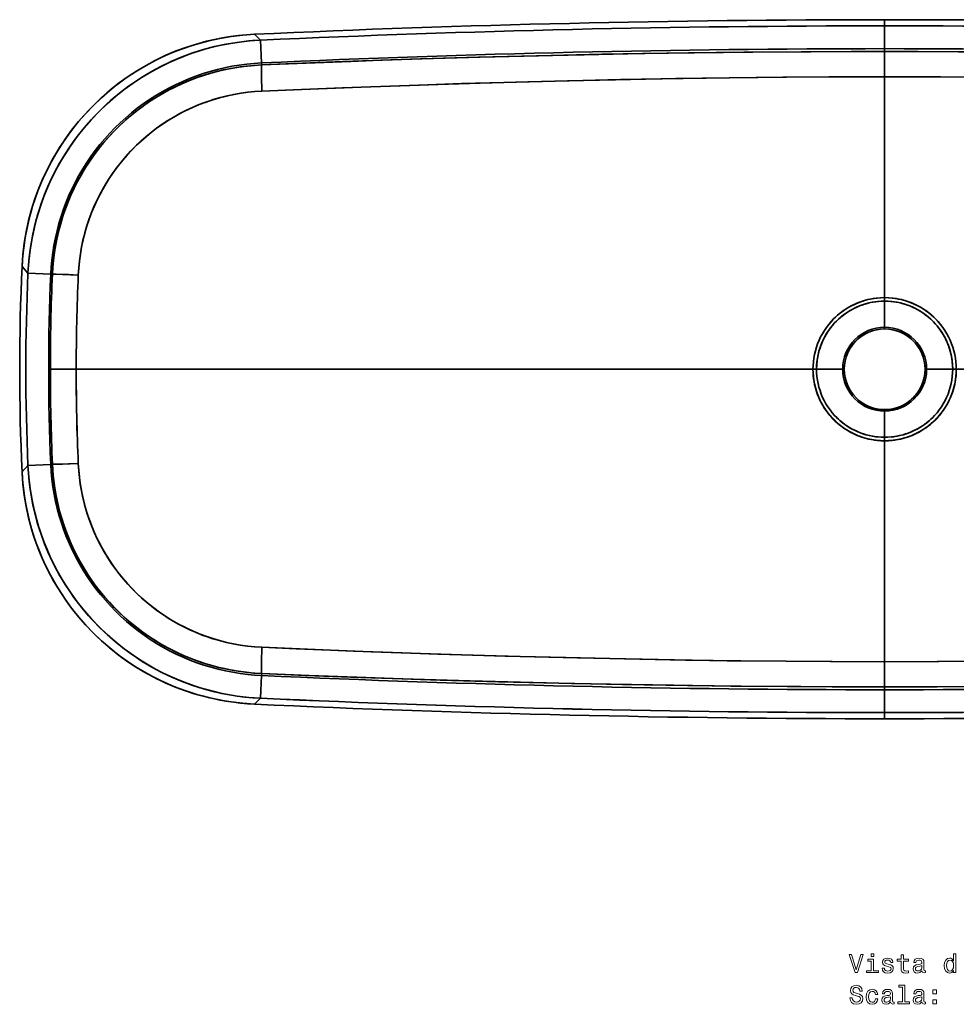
# Model space of a CAD drawing. Extents: x 116 to 2051, y 69 to 1432.
# Tile 1 of 4: x 116 to 634, y 69 to 614. Entities that reach past the tile are written whole.
import ezdxf

# ---------------------------------------------------------------- set-up
doc = ezdxf.new("R2010")
doc.units = 0

msp = doc.modelspace()

# ---------------------------------------------------------------- linework, layer by layer
at = {"color": 7, "lineweight": 35, "ltscale": 0.085104}
for p, q in [((594.5, 613.83), (594.5, 610.42)), ((594.5, 613.83), (594.5, 610.42)), ((594.5, 230.42), (594.5, 227.02)), ((594.5, 230.42), (594.5, 227.02))]:
    msp.add_line(p, q, dxfattribs=at)
at = {"color": 7, "lineweight": 35, "ltscale": 0.31555}
msp.add_line((594.5, 610.42), (594.5, 597.8), dxfattribs=at)
msp.add_line((594.5, 610.42), (594.5, 597.8), dxfattribs=at)
at = {"color": 7, "lineweight": 35, "ltscale": 0.116152}
for p, q in [((249.31, 602.5), (246, 605.76)), ((249.31, 602.5), (246, 605.76)), ((246, 235.09), (249.31, 238.35)), ((246, 235.09), (249.31, 238.35))]:
    msp.add_line(p, q, dxfattribs=at)
at = {"color": 7, "lineweight": 35, "ltscale": 0.315551}
for p, q in [((249.89, 589.89), (249.31, 602.5)), ((249.31, 602.5), (249.89, 589.89)), ((120.68, 473.65), (133.29, 473.1)), ((133.29, 473.1), (120.68, 473.65)), ((133.29, 367.75), (120.68, 367.19)), ((120.68, 367.19), (133.29, 367.75)), ((249.89, 250.95), (249.31, 238.35)), ((249.31, 238.35), (249.89, 250.95)), ((594.5, 243.05), (594.5, 230.42)), ((594.5, 243.05), (594.5, 230.42))]:
    msp.add_line(p, q, dxfattribs=at)
at = {"color": 7, "lineweight": 35, "ltscale": 0.040053}
msp.add_line((594.5, 596.2), (594.5, 597.8), dxfattribs=at)
msp.add_line((594.5, 596.2), (594.5, 597.8), dxfattribs=at)
at = {"color": 7, "lineweight": 35, "ltscale": 0.347823}
for p, q in [((594.5, 596.2), (594.5, 582.29)), ((594.5, 596.2), (594.5, 582.29)), ((594.5, 244.65), (594.5, 258.56)), ((594.5, 244.65), (594.5, 258.56))]:
    msp.add_line(p, q, dxfattribs=at)
at = {"color": 7, "lineweight": 35, "ltscale": 0.027073}
for p, q in [((249.94, 588.81), (249.89, 589.89)), ((249.89, 589.89), (249.94, 588.81)), ((249.94, 252.04), (249.89, 250.95)), ((249.89, 250.95), (249.94, 252.04))]:
    msp.add_line(p, q, dxfattribs=at)
at = {"color": 7, "lineweight": 35}
for p, q in [((594.5, 460.02), (594.5, 582.29)), ((594.5, 460.02), (594.5, 582.29)), ((147.35, 420.42), (554.86, 420.42)), ((147.35, 420.42), (554.86, 420.42)), ((1041.65, 420.42), (634.14, 420.42)), ((594.5, 380.83), (594.5, 258.56)), ((594.5, 380.83), (594.5, 258.56))]:
    msp.add_line(p, q, dxfattribs=at)
at = {"color": 7, "lineweight": 35, "ltscale": 0.121982}
msp.add_line((117.44, 477.3), (120.68, 473.65), dxfattribs=at)
msp.add_line((117.44, 477.3), (120.68, 473.65), dxfattribs=at)
at = {"color": 7, "lineweight": 35, "ltscale": 0.022698}
for p, q in [((134.19, 473.06), (133.29, 473.1)), ((133.29, 473.1), (134.19, 473.06)), ((134.19, 367.79), (133.29, 367.75)), ((133.29, 367.75), (134.19, 367.79))]:
    msp.add_line(p, q, dxfattribs=at)
at = {"color": 7, "lineweight": 35, "ltscale": 0.047801}
for p, q in [((594.5, 460.02), (594.5, 458.11)), ((594.5, 460.02), (594.5, 458.11)), ((594.5, 382.74), (594.5, 380.83)), ((594.5, 382.74), (594.5, 380.83))]:
    msp.add_line(p, q, dxfattribs=at)
at = {"color": 7, "lineweight": 35, "ltscale": 0.025341}
for p, q in [((594.5, 458.11), (594.5, 457.09)), ((594.5, 458.11), (594.5, 457.09)), ((594.5, 383.75), (594.5, 382.74)), ((594.5, 383.75), (594.5, 382.74))]:
    msp.add_line(p, q, dxfattribs=at)
at = {"color": 7, "lineweight": 35, "ltscale": 0.361967}
msp.add_line((594.5, 458.11), (594.5, 443.63), dxfattribs=at)
msp.add_line((594.5, 458.11), (594.5, 443.63), dxfattribs=at)
at = {"color": 7, "lineweight": 35, "ltscale": 0.004651}
msp.add_line((594.31, 442.75), (594.5, 442.75), dxfattribs=at)
at = {"color": 7, "lineweight": 35, "ltscale": 0.021967}
for p, q in [((594.5, 443.63), (594.5, 442.75)), ((594.5, 443.63), (594.5, 442.75)), ((572.17, 420.42), (571.3, 420.42)), ((572.17, 420.42), (571.3, 420.42)), ((616.83, 420.42), (617.7, 420.42)), ((616.83, 420.42), (617.7, 420.42)), ((594.5, 397.22), (594.5, 398.1)), ((594.5, 397.22), (594.5, 398.1))]:
    msp.add_line(p, q, dxfattribs=at)
at = {"color": 7, "lineweight": 35, "ltscale": 0.004715}
msp.add_line((594.69, 442.75), (594.5, 442.75), dxfattribs=at)
at = {"color": 7, "lineweight": 35, "ltscale": 0.357624}
for p, q in [((133.04, 420.42), (147.35, 420.42)), ((147.35, 420.42), (133.04, 420.42))]:
    msp.add_line(p, q, dxfattribs=at)
at = {"color": 7, "lineweight": 35, "ltscale": 0.255442}
msp.add_line((161.9, 420.42), (151.68, 420.42), dxfattribs=at)
msp.add_line((161.9, 420.42), (151.68, 420.42), dxfattribs=at)
at = {"color": 7, "lineweight": 35, "ltscale": 0.04976}
for p, q in [((554.86, 420.42), (556.85, 420.42)), ((556.85, 420.42), (554.86, 420.42)), ((634.14, 420.42), (632.15, 420.42)), ((632.15, 420.42), (634.14, 420.42))]:
    msp.add_line(p, q, dxfattribs=at)
at = {"color": 7, "lineweight": 35, "ltscale": 0.36116}
for p, q in [((571.3, 420.42), (556.85, 420.42)), ((571.3, 420.42), (556.85, 420.42)), ((617.7, 420.42), (632.15, 420.42)), ((617.7, 420.42), (632.15, 420.42))]:
    msp.add_line(p, q, dxfattribs=at)
at = {"color": 7, "lineweight": 35, "ltscale": 0.361958}
msp.add_line((594.5, 382.74), (594.5, 397.22), dxfattribs=at)
msp.add_line((594.5, 382.74), (594.5, 397.22), dxfattribs=at)
at = {"color": 7, "lineweight": 35, "ltscale": 0.121983}
msp.add_line((120.68, 367.19), (117.44, 363.55), dxfattribs=at)
msp.add_line((120.68, 367.19), (117.44, 363.55), dxfattribs=at)
at = {"color": 7, "lineweight": 35, "ltscale": 0.040052}
msp.add_line((594.5, 243.05), (594.5, 244.65), dxfattribs=at)
msp.add_line((594.5, 243.05), (594.5, 244.65), dxfattribs=at)
at = {"color": 7, "lineweight": 35}
for points in [[(246, 605.76), (241.53, 605.48), (237.08, 605.05), (232.65, 604.47), (228.23, 603.75), (223.85, 602.88), (219.49, 601.87), (215.17, 600.71), (210.89, 599.41), (206.66, 597.97), (202.48, 596.39), (198.35, 594.68), (194.28, 592.82), (190.27, 590.84), (186.33, 588.72), (182.47, 586.47), (178.68, 584.1), (174.97, 581.6), (171.35, 578.98), (167.82, 576.24), (164.37, 573.38), (161.03, 570.42), (157.78, 567.34), (154.64, 564.16), (151.61, 560.88), (148.69, 557.49), (145.88, 554.02), (143.18, 550.45), (140.61, 546.79), (138.16, 543.05), (135.83, 539.23), (133.63, 535.34), (131.57, 531.37), (129.63, 527.34), (127.83, 523.25), (126.17, 519.1), (124.64, 514.9), (123.26, 510.64), (122.01, 506.35), (120.91, 502.02), (119.95, 497.65), (119.14, 493.25), (118.48, 488.83), (118.02, 485), (117.67, 481.15), (117.44, 477.3)], [(120.68, 473.65), (120.94, 477.98), (121.34, 482.3), (121.88, 486.61), (122.55, 490.89), (123.37, 495.15), (124.32, 499.39), (125.41, 503.59), (126.63, 507.75), (127.98, 511.87), (129.46, 515.94), (131.08, 519.97), (132.82, 523.94), (134.69, 527.85), (136.69, 531.7), (138.8, 535.48), (141.04, 539.2), (143.4, 542.84), (145.87, 546.4), (148.45, 549.88), (151.15, 553.28), (153.95, 556.59), (156.86, 559.8), (159.87, 562.92), (162.98, 565.95), (166.18, 568.87), (169.48, 571.68), (172.87, 574.39), (176.34, 576.99), (179.89, 579.48), (183.52, 581.85), (187.22, 584.1), (191, 586.24), (194.84, 588.25), (198.74, 590.13), (202.71, 591.89), (206.73, 593.53), (210.79, 595.03), (214.91, 596.4), (219.07, 597.64), (223.26, 598.74), (227.49, 599.71), (231.75, 600.54), (236.11, 601.24), (240.5, 601.81), (244.9, 602.23), (249.31, 602.5)], [(249.94, 588.81), (272.33, 589.75), (294.78, 590.62), (316.62, 591.4), (338.53, 592.13), (370.71, 593.08), (402.96, 593.91), (438.14, 594.66), (449.87, 594.88), (485.98, 595.44), (516.58, 595.8), (548.27, 596.06), (575.91, 596.18), (594.5, 596.2)], [(249.94, 588.81), (274.55, 589.84), (299.24, 590.78), (315.78, 591.37), (337.77, 592.1), (369.65, 593.05), (401.99, 593.88), (428.37, 594.47), (460.59, 595.06), (489.31, 595.49), (521.61, 595.85), (553.68, 596.09), (586.3, 596.19), (594.5, 596.2)], [(939.06, 588.81), (916.67, 589.75), (894.22, 590.62), (872.38, 591.4), (850.47, 592.13), (818.29, 593.08), (786.04, 593.91), (750.86, 594.66), (739.13, 594.88), (703.02, 595.44), (672.42, 595.8), (640.73, 596.06), (613.09, 596.18), (594.5, 596.2)], [(939.06, 588.81), (914.45, 589.84), (889.76, 590.78), (873.22, 591.37), (851.23, 592.1), (819.35, 593.05), (787.01, 593.88), (760.63, 594.47), (728.41, 595.06), (699.69, 595.49), (667.39, 595.85), (635.32, 596.09), (602.7, 596.19), (594.5, 596.2)], [(249.89, 589.89), (245.77, 589.63), (241.66, 589.24), (237.56, 588.7), (233.49, 588.03), (229.44, 587.21), (225.42, 586.27), (221.43, 585.18), (217.49, 583.97), (213.58, 582.62), (209.73, 581.14), (205.93, 579.53), (202.18, 577.8), (198.5, 575.93), (194.88, 573.95), (191.33, 571.84), (187.85, 569.62), (184.45, 567.28), (181.13, 564.83), (177.89, 562.26), (174.75, 559.59), (171.69, 556.81), (168.73, 553.93), (165.87, 550.96), (163.11, 547.88), (160.46, 544.72), (157.91, 541.47), (155.48, 538.14), (153.16, 534.72), (150.96, 531.23), (148.87, 527.67), (146.91, 524.04), (145.07, 520.34), (143.36, 516.58), (141.77, 512.77), (140.32, 508.91), (138.99, 505), (137.8, 501.04), (136.74, 497.05), (135.82, 493.02), (135.03, 488.97), (134.38, 484.89), (133.87, 480.79), (133.52, 476.95), (133.29, 473.1)], [(249.89, 589.89), (245.77, 589.63), (241.66, 589.24), (237.56, 588.7), (233.49, 588.03), (229.44, 587.21), (225.42, 586.27), (221.43, 585.18), (217.49, 583.97), (213.58, 582.62), (209.73, 581.14), (205.93, 579.53), (202.18, 577.8), (198.5, 575.93), (194.88, 573.95), (191.33, 571.84), (187.85, 569.62), (184.45, 567.28), (181.13, 564.83), (177.89, 562.26), (174.75, 559.59), (171.69, 556.81), (168.73, 553.93), (165.87, 550.96), (163.11, 547.89), (160.46, 544.72), (157.91, 541.47), (155.48, 538.14), (153.16, 534.72), (150.96, 531.23), (148.87, 527.67), (146.91, 524.04), (145.07, 520.34), (143.36, 516.58), (141.77, 512.77), (140.32, 508.91), (138.99, 505), (137.8, 501.04), (136.74, 497.05), (135.82, 493.03), (135.03, 488.97), (134.38, 484.89), (133.87, 480.79), (133.52, 476.95), (133.29, 473.1)], [(134.19, 473.06), (134.44, 477.15), (134.83, 481.23), (135.35, 485.3), (136.02, 489.35), (136.82, 493.38), (137.76, 497.39), (138.83, 501.36), (140.04, 505.29), (141.38, 509.18), (142.85, 513.03), (144.45, 516.82), (146.18, 520.55), (148.04, 524.23), (150.02, 527.84), (152.19, 531.5), (154.49, 535.08), (156.91, 538.57), (159.46, 541.97), (162.11, 545.28), (164.88, 548.5), (167.76, 551.61), (170.74, 554.61), (173.82, 557.51), (177, 560.29), (180.26, 562.95), (183.61, 565.5), (187.04, 567.92), (190.55, 570.22), (194.26, 572.47), (198.04, 574.58), (201.88, 576.55), (205.78, 578.38), (209.73, 580.06), (213.73, 581.6), (217.76, 582.99), (221.83, 584.24), (225.92, 585.33), (230.04, 586.28), (234.01, 587.06), (237.99, 587.7), (241.98, 588.2), (245.96, 588.57), (249.94, 588.81)], [(249.94, 588.81), (245.72, 588.55), (241.49, 588.15), (237.26, 587.59), (233.03, 586.88), (228.82, 586.02), (224.63, 585), (220.46, 583.83), (216.32, 582.51), (212.22, 581.04), (208.17, 579.42), (204.19, 577.65), (200.26, 575.75), (196.4, 573.69), (192.61, 571.49), (188.89, 569.15), (187.06, 567.93), (185.25, 566.67), (182.57, 564.73), (179.95, 562.7), (177.38, 560.61), (174.86, 558.44), (171.64, 555.48), (168.52, 552.39), (165.51, 549.2), (162.62, 545.89), (159.85, 542.48), (157.2, 538.96), (155.92, 537.17), (154.68, 535.35), (153.46, 533.51), (152.29, 531.65), (151.14, 529.77), (150.03, 527.86), (148.03, 524.22), (146.16, 520.52), (144.42, 516.75), (142.81, 512.92), (141.32, 509.04), (139.98, 505.11), (138.77, 501.14), (137.69, 497.13), (136.76, 493.09), (135.96, 489.02), (135.3, 484.93), (134.79, 480.82), (134.41, 476.7), (134.19, 473.06)], [(594.5, 582.29), (567.78, 582.23), (540.28, 582.06), (508.72, 581.72), (482.99, 581.34), (448.48, 580.7), (427.64, 580.24), (397.16, 579.49), (370.81, 578.75), (347.51, 578.03), (326.08, 577.31), (294.44, 576.14), (272.22, 575.25), (250.06, 574.3)], [(594.5, 582.29), (563.68, 582.22), (538.22, 582.05), (508.52, 581.72), (479.06, 581.27), (445.73, 580.64), (419.02, 580.04), (383.84, 579.13), (360.5, 578.44), (337.22, 577.69), (304.93, 576.54), (271.98, 575.24), (250.06, 574.3)], [(594.5, 582.29), (625.32, 582.22), (650.78, 582.05), (680.48, 581.72), (709.94, 581.27), (743.27, 580.64), (769.98, 580.04), (805.16, 579.13), (828.5, 578.44), (851.78, 577.69), (884.07, 576.54), (917.02, 575.24), (938.94, 574.3)], [(594.5, 582.29), (621.22, 582.23), (648.72, 582.06), (680.28, 581.72), (706.01, 581.34), (740.52, 580.7), (761.36, 580.24), (791.84, 579.49), (818.19, 578.75), (841.49, 578.03), (862.92, 577.31), (894.56, 576.14), (916.78, 575.25), (938.94, 574.3)], [(148.49, 472.52), (148.73, 476.39), (149.11, 480.25), (149.64, 484.11), (150.3, 487.94), (151.1, 491.75), (152.04, 495.53), (153.12, 499.27), (154.34, 502.98), (155.69, 506.64), (157.18, 510.24), (158.79, 513.79), (160.53, 517.28), (162.4, 520.7), (164.32, 523.93), (166.35, 527.09), (168.49, 530.17), (170.73, 533.17), (173.08, 536.09), (175.52, 538.92), (178.06, 541.66), (180.69, 544.31), (183.41, 546.86), (186.15, 549.26), (188.96, 551.56), (191.85, 553.76), (194.81, 555.86), (197.83, 557.85), (200.91, 559.73), (204.04, 561.5), (206.82, 562.96), (209.64, 564.33), (212.49, 565.62), (215.37, 566.82), (217.3, 567.57), (219.24, 568.28), (221.2, 568.95), (223.16, 569.59), (227.11, 570.74), (230.91, 571.69), (234.73, 572.5), (238.56, 573.16), (242.4, 573.68), (246.23, 574.06), (250.06, 574.3)], [(250.06, 574.3), (246.14, 574.05), (242.23, 573.66), (238.32, 573.12), (234.42, 572.43), (230.54, 571.6), (226.69, 570.62), (222.86, 569.5), (219.08, 568.22), (215.33, 566.81), (211.64, 565.25), (208, 563.55), (204.64, 561.83), (201.34, 559.98), (198.11, 558.02), (194.94, 555.94), (191.84, 553.75), (188.82, 551.45), (185.88, 549.04), (183.03, 546.52), (180.18, 543.81), (177.43, 541), (174.79, 538.09), (172.25, 535.08), (169.82, 531.98), (167.51, 528.79), (165.26, 525.42), (163.14, 521.98), (161.16, 518.45), (159.3, 514.85), (157.59, 511.18), (156.01, 507.45), (154.58, 503.66), (153.3, 499.82), (152.16, 495.94), (151.16, 492.02), (150.34, 488.16), (149.66, 484.27), (149.13, 480.37), (148.74, 476.45), (148.49, 472.52)], [(148.49, 472.52), (139.81, 472.88), (136.31, 473), (134.57, 473.05), (134.19, 473.06)], [(134.19, 473.06), (134.46, 473.06), (135.67, 473.03), (143.01, 472.75), (148.49, 472.52)], [(554.86, 420.42), (554.91, 422.48), (555.07, 424.53), (555.34, 426.57), (555.71, 428.59), (556.19, 430.6), (556.77, 432.57), (557.45, 434.51), (558.23, 436.41), (559.11, 438.28), (560.09, 440.09), (561.16, 441.85), (562.32, 443.55), (563.55, 445.18), (564.88, 446.75), (566.29, 448.25), (567.37, 449.3), (568.49, 450.31), (570.09, 451.63), (571.88, 452.95), (572.5, 453.37), (574.3, 454.5), (576.19, 455.55), (577.77, 456.32), (579.14, 456.93), (580.56, 457.49), (581.92, 457.98), (583.31, 458.41), (585.29, 458.94), (586.74, 459.25), (588.2, 459.52), (590.28, 459.79), (592.38, 459.96), (594.5, 460.02)], [(554.86, 420.42), (554.91, 422.48), (555.07, 424.53), (555.34, 426.57), (555.71, 428.6), (556.19, 430.6), (556.77, 432.57), (557.45, 434.5), (558.23, 436.41), (559.12, 438.28), (560.09, 440.09), (561.15, 441.84), (562.32, 443.56), (563.55, 445.17), (564.86, 446.73), (566.28, 448.24), (567.34, 449.28), (568.45, 450.28), (570.05, 451.6), (571.79, 452.89), (572.4, 453.3), (574.34, 454.52), (576.44, 455.67), (577.7, 456.29), (579.85, 457.22), (582.18, 458.06), (582.84, 458.27), (585.16, 458.91), (586.38, 459.18), (587.62, 459.42), (589.86, 459.75), (592.15, 459.95), (594.5, 460.02)], [(556.85, 420.42), (556.9, 422.43), (557.06, 424.43), (557.33, 426.42), (557.7, 428.39), (558.18, 430.34), (558.76, 432.26), (559.44, 434.14), (560.22, 436), (561.1, 437.81), (562.07, 439.57), (563.14, 441.27), (564.29, 442.91), (565.53, 444.48), (566.86, 446), (567.88, 447.07), (568.95, 448.1), (570.45, 449.41), (572.02, 450.65), (573.21, 451.5), (574.44, 452.3), (576.16, 453.33), (577.44, 454.01), (578.74, 454.64), (580.58, 455.43), (581.92, 455.94), (583.29, 456.39), (585.19, 456.93), (586.63, 457.27), (588.08, 457.55), (589.55, 457.78), (591.03, 457.94), (592.76, 458.07), (594.5, 458.11)], [(594.5, 458.11), (592.5, 458.05), (590.52, 457.89), (589.05, 457.71), (587.6, 457.47), (585.91, 457.11), (584.27, 456.69), (582.9, 456.27), (581.11, 455.64), (579.33, 454.91), (577.49, 454.04), (576.89, 453.72), (575.12, 452.73), (573.45, 451.66), (571.72, 450.42), (570.32, 449.3), (568.99, 448.13), (567.44, 446.62), (566.46, 445.57), (565.52, 444.47), (564.62, 443.34), (563.74, 442.14), (562.91, 440.93), (562.13, 439.67), (561.41, 438.39), (560.72, 437.07), (560.09, 435.72), (559.51, 434.34), (558.99, 432.94), (558.52, 431.53), (558.11, 430.09), (557.56, 427.71), (557.17, 425.29), (556.93, 422.86), (556.85, 420.42)], [(634.14, 420.42), (634.09, 422.48), (633.93, 424.53), (633.66, 426.57), (633.29, 428.6), (632.81, 430.6), (632.23, 432.57), (631.55, 434.5), (630.77, 436.41), (629.88, 438.28), (628.91, 440.09), (627.85, 441.84), (626.68, 443.56), (625.45, 445.17), (624.14, 446.73), (622.72, 448.24), (621.66, 449.28), (620.55, 450.28), (618.95, 451.6), (617.21, 452.89), (616.6, 453.3), (614.66, 454.52), (612.56, 455.67), (611.3, 456.29), (609.15, 457.22), (606.82, 458.06), (606.16, 458.27), (603.84, 458.91), (602.62, 459.18), (601.38, 459.42), (599.14, 459.75), (596.85, 459.95), (594.5, 460.02)], [(634.14, 420.42), (634.09, 422.48), (633.93, 424.53), (633.66, 426.57), (633.29, 428.59), (632.81, 430.6), (632.23, 432.57), (631.55, 434.51), (630.77, 436.41), (629.89, 438.28), (628.91, 440.09), (627.84, 441.85), (626.68, 443.55), (625.45, 445.18), (624.12, 446.75), (622.71, 448.25), (621.63, 449.3), (620.51, 450.31), (618.91, 451.63), (617.12, 452.95), (616.5, 453.37), (614.7, 454.5), (612.81, 455.55), (611.23, 456.32), (609.86, 456.93), (608.44, 457.49), (607.08, 457.98), (605.69, 458.41), (603.71, 458.94), (602.26, 459.25), (600.8, 459.52), (598.72, 459.79), (596.62, 459.96), (594.5, 460.02)], [(594.5, 458.11), (596.5, 458.05), (598.48, 457.89), (599.95, 457.71), (601.4, 457.47), (603.09, 457.11), (604.73, 456.69), (606.1, 456.27), (607.89, 455.64), (609.67, 454.91), (611.51, 454.04), (612.11, 453.72), (613.88, 452.73), (615.55, 451.66), (617.28, 450.42), (618.68, 449.3), (620.01, 448.13), (621.56, 446.62), (622.54, 445.57), (623.48, 444.47), (624.38, 443.34), (625.26, 442.14), (626.09, 440.93), (626.87, 439.67), (627.59, 438.39), (628.28, 437.07), (628.91, 435.72), (629.49, 434.34), (630.01, 432.94), (630.48, 431.53), (630.89, 430.09), (631.44, 427.71), (631.83, 425.29), (632.07, 422.86), (632.15, 420.42)], [(632.15, 420.42), (632.1, 422.43), (631.94, 424.43), (631.67, 426.42), (631.3, 428.39), (630.82, 430.34), (630.24, 432.26), (629.56, 434.14), (628.78, 436), (627.9, 437.81), (626.93, 439.57), (625.86, 441.27), (624.71, 442.91), (623.47, 444.48), (622.14, 446), (621.12, 447.07), (620.05, 448.1), (618.55, 449.41), (616.98, 450.65), (615.79, 451.5), (614.56, 452.3), (612.84, 453.33), (611.56, 454.01), (610.26, 454.64), (608.42, 455.43), (607.08, 455.94), (605.71, 456.39), (603.81, 456.93), (602.37, 457.27), (600.92, 457.55), (599.45, 457.78), (597.97, 457.94), (596.24, 458.07), (594.5, 458.11)], [(554.86, 420.42), (554.91, 418.37), (555.07, 416.33), (555.34, 414.29), (555.71, 412.26), (556.19, 410.25), (556.77, 408.28), (557.45, 406.33), (558.23, 404.44), (559.12, 402.57), (560.09, 400.76), (561.05, 399.17), (562.1, 397.61), (563.23, 396.08), (564.2, 394.89), (565.58, 393.33), (566.62, 392.27), (567.72, 391.23), (569.22, 389.92), (570.84, 388.65), (572.01, 387.81), (573.21, 387.01), (574.99, 385.95), (576.84, 384.97), (577.47, 384.66), (579.35, 383.83), (580.65, 383.32), (582, 382.85), (583.82, 382.29), (585.81, 381.79), (587.18, 381.51), (588.57, 381.27), (591.03, 380.98), (592.29, 380.89), (594.5, 380.83)], [(594.5, 380.83), (592.45, 380.88), (590.4, 381.04), (588.89, 381.23), (587.4, 381.47), (585.4, 381.89), (583.24, 382.46), (581.84, 382.9), (579.88, 383.62), (577.99, 384.42), (576.72, 385.03), (575.47, 385.68), (573.75, 386.68), (572.56, 387.44), (571.4, 388.24), (570, 389.28), (568.67, 390.38), (567.58, 391.35), (566.52, 392.37), (565.5, 393.42), (564.49, 394.54), (563.54, 395.68), (562.63, 396.87), (561.33, 398.74), (560.14, 400.66), (559.41, 401.99), (558.73, 403.34), (558.1, 404.74), (557.52, 406.16), (556.83, 408.09), (556.24, 410.04), (555.76, 412.03), (555.46, 413.54), (555.22, 415.06), (555.02, 416.84), (554.9, 418.63), (554.86, 420.42)], [(556.85, 420.42), (556.9, 418.42), (557.06, 416.42), (557.33, 414.43), (557.7, 412.46), (558.18, 410.51), (558.76, 408.58), (559.44, 406.69), (560.22, 404.85), (561.1, 403.04), (562.07, 401.28), (563.13, 399.59), (564.29, 397.94), (565.53, 396.37), (566.86, 394.85), (567.88, 393.78), (568.96, 392.75), (569.7, 392.08), (571.39, 390.68), (573.2, 389.36), (574.42, 388.56), (575.87, 387.68), (577.39, 386.86), (578.67, 386.24), (580.55, 385.43), (582.51, 384.71), (584.13, 384.2), (586.01, 383.71), (587.94, 383.32), (589.39, 383.09), (590.86, 382.92), (592.86, 382.78), (594.5, 382.74)], [(556.85, 420.42), (556.9, 418.42), (557.06, 416.42), (557.33, 414.43), (557.7, 412.46), (558.18, 410.51), (558.76, 408.59), (559.44, 406.7), (560.22, 404.84), (561.1, 403.04), (562.07, 401.28), (563.13, 399.59), (564.29, 397.94), (565.53, 396.37), (566.86, 394.85), (568.23, 393.43), (569.7, 392.08), (571.24, 390.8), (572.41, 389.91), (573.63, 389.07), (575.08, 388.15), (576.59, 387.28), (577.89, 386.61), (579.69, 385.78), (581.51, 385.06), (582.87, 384.59), (584.25, 384.17), (586.19, 383.67), (587.61, 383.38), (589.05, 383.14), (590.85, 382.92), (592.67, 382.79), (594.5, 382.74)], [(634.14, 420.42), (634.09, 418.37), (633.93, 416.33), (633.66, 414.29), (633.29, 412.26), (632.81, 410.25), (632.23, 408.28), (631.55, 406.33), (630.77, 404.44), (629.88, 402.57), (628.91, 400.76), (627.95, 399.17), (626.9, 397.61), (625.77, 396.08), (624.8, 394.89), (623.42, 393.33), (622.38, 392.27), (621.28, 391.23), (619.78, 389.92), (618.16, 388.65), (616.99, 387.81), (615.79, 387.01), (614.01, 385.95), (612.16, 384.97), (611.53, 384.66), (609.65, 383.83), (608.35, 383.32), (607, 382.85), (605.18, 382.29), (603.19, 381.79), (601.82, 381.51), (600.43, 381.27), (597.97, 380.98), (596.71, 380.89), (594.5, 380.83)], [(632.15, 420.42), (632.1, 418.42), (631.94, 416.42), (631.67, 414.43), (631.3, 412.46), (630.82, 410.51), (630.24, 408.58), (629.56, 406.69), (628.78, 404.85), (627.9, 403.04), (626.93, 401.28), (625.87, 399.59), (624.71, 397.94), (623.47, 396.37), (622.14, 394.85), (621.12, 393.78), (620.04, 392.75), (619.3, 392.08), (617.61, 390.68), (615.8, 389.36), (614.58, 388.56), (613.13, 387.68), (611.61, 386.86), (610.33, 386.24), (608.45, 385.43), (606.49, 384.71), (604.87, 384.2), (602.99, 383.71), (601.06, 383.32), (599.61, 383.09), (598.14, 382.92), (596.14, 382.78), (594.5, 382.74)], [(594.5, 380.83), (596.55, 380.88), (598.6, 381.04), (600.11, 381.23), (601.6, 381.47), (603.6, 381.89), (605.76, 382.46), (607.16, 382.9), (609.12, 383.62), (611.01, 384.42), (612.28, 385.03), (613.53, 385.68), (615.25, 386.68), (616.44, 387.44), (617.6, 388.24), (619, 389.28), (620.33, 390.38), (621.42, 391.35), (622.48, 392.37), (623.5, 393.42), (624.51, 394.54), (625.46, 395.68), (626.37, 396.87), (627.67, 398.74), (628.86, 400.66), (629.59, 401.99), (630.27, 403.34), (630.9, 404.74), (631.48, 406.16), (632.17, 408.09), (632.76, 410.04), (633.24, 412.03), (633.54, 413.54), (633.78, 415.06), (633.98, 416.84), (634.1, 418.63), (634.14, 420.42)], [(632.15, 420.42), (632.1, 418.42), (631.94, 416.42), (631.67, 414.43), (631.3, 412.46), (630.82, 410.51), (630.24, 408.59), (629.56, 406.7), (628.78, 404.84), (627.9, 403.04), (626.93, 401.28), (625.87, 399.59), (624.71, 397.94), (623.47, 396.37), (622.14, 394.85), (620.77, 393.43), (619.3, 392.08), (617.76, 390.8), (616.59, 389.91), (615.37, 389.07), (613.92, 388.15), (612.41, 387.28), (611.11, 386.61), (609.31, 385.78), (607.49, 385.06), (606.13, 384.59), (604.75, 384.17), (602.81, 383.67), (601.39, 383.38), (599.95, 383.14), (598.15, 382.92), (596.33, 382.79), (594.5, 382.74)], [(249.31, 238.35), (244.98, 238.61), (240.66, 239.02), (236.36, 239.57), (232.08, 240.25), (227.82, 241.07), (223.59, 242.03), (219.39, 243.12), (215.23, 244.35), (211.11, 245.71), (207.04, 247.2), (203.02, 248.82), (199.05, 250.57), (195.14, 252.45), (191.29, 254.45), (187.51, 256.57), (183.8, 258.82), (180.17, 261.18), (176.61, 263.66), (173.13, 266.25), (169.74, 268.95), (166.43, 271.76), (163.22, 274.67), (160.11, 277.69), (157.09, 280.8), (154.17, 284.01), (151.36, 287.31), (148.66, 290.7), (146.06, 294.18), (143.58, 297.73), (141.22, 301.37), (138.97, 305.07), (136.85, 308.85), (134.84, 312.7), (132.96, 316.61), (131.21, 320.57), (129.58, 324.59), (128.09, 328.66), (126.72, 332.78), (125.49, 336.94), (124.4, 341.14), (123.44, 345.37), (122.61, 349.63), (121.91, 353.99), (121.36, 358.38), (120.95, 362.78), (120.68, 367.19)], [(133.29, 367.75), (133.54, 363.63), (133.93, 359.52), (134.46, 355.42), (135.13, 351.34), (135.93, 347.29), (136.87, 343.27), (137.95, 339.28), (139.16, 335.34), (140.5, 331.43), (141.97, 327.57), (143.58, 323.77), (145.31, 320.02), (147.16, 316.33), (149.14, 312.71), (151.24, 309.16), (153.46, 305.68), (155.79, 302.27), (158.24, 298.95), (160.8, 295.71), (163.47, 292.56), (166.24, 289.5), (169.11, 286.53), (172.08, 283.67), (175.15, 280.9), (178.31, 278.24), (181.56, 275.69), (184.89, 273.26), (188.3, 270.93), (191.79, 268.72), (195.35, 266.63), (198.97, 264.66), (202.67, 262.82), (206.42, 261.1), (210.23, 259.51), (214.09, 258.04), (218, 256.71), (221.95, 255.51), (225.94, 254.45), (229.97, 253.52), (234.02, 252.73), (238.1, 252.07), (242.2, 251.55), (246.04, 251.19), (249.89, 250.95)], [(133.29, 367.75), (133.54, 363.63), (133.93, 359.52), (134.46, 355.42), (135.13, 351.34), (135.93, 347.29), (136.87, 343.27), (137.95, 339.28), (139.16, 335.34), (140.5, 331.43), (141.97, 327.57), (143.58, 323.77), (145.31, 320.02), (147.16, 316.33), (149.14, 312.71), (151.24, 309.16), (153.46, 305.68), (155.79, 302.27), (158.24, 298.95), (160.8, 295.71), (163.47, 292.56), (166.24, 289.5), (169.11, 286.53), (172.08, 283.67), (175.15, 280.9), (178.31, 278.25), (181.56, 275.7), (184.89, 273.26), (188.3, 270.93), (191.78, 268.72), (195.34, 266.63), (198.97, 264.66), (202.67, 262.82), (206.42, 261.1), (210.23, 259.51), (214.09, 258.04), (218, 256.71), (221.95, 255.51), (225.94, 254.45), (229.96, 253.52), (234.02, 252.73), (238.1, 252.07), (242.2, 251.55), (246.04, 251.19), (249.89, 250.95)], [(148.49, 368.33), (139.81, 367.97), (136.31, 367.84), (134.57, 367.79), (134.19, 367.79)], [(134.19, 367.79), (134.46, 367.79), (135.67, 367.82), (143.01, 368.1), (148.49, 368.33)], [(249.94, 252.04), (245.64, 252.3), (241.33, 252.72), (237.02, 253.3), (232.71, 254.03), (228.42, 254.92), (226.28, 255.43), (224.14, 255.97), (220.42, 257.02), (216.72, 258.2), (213.06, 259.49), (209.42, 260.91), (205.82, 262.45), (202.27, 264.11), (198.76, 265.88), (195.3, 267.78), (191.53, 270.01), (187.84, 272.39), (186.02, 273.63), (184.23, 274.9), (181.58, 276.87), (178.98, 278.92), (176.43, 281.04), (173.94, 283.24), (171.11, 285.88), (168.36, 288.62), (165.7, 291.45), (163.12, 294.37), (160.64, 297.37), (158.26, 300.45), (155.97, 303.6), (153.79, 306.83), (151.51, 310.47), (149.36, 314.18), (147.34, 317.96), (145.46, 321.82), (143.71, 325.74), (142.1, 329.72), (140.64, 333.75), (139.32, 337.83), (138.15, 341.95), (137.12, 346.11), (136.24, 350.31), (135.51, 354.52), (134.93, 358.76), (134.61, 361.77), (134.36, 364.78), (134.19, 367.79)], [(134.19, 367.79), (134.45, 363.66), (134.84, 359.54), (135.37, 355.43), (136.05, 351.34), (136.86, 347.27), (137.82, 343.23), (138.91, 339.22), (140.14, 335.25), (141.5, 331.32), (143, 327.45), (144.63, 323.62), (146.39, 319.86), (148.28, 316.16), (150.32, 312.48), (152.49, 308.87), (154.77, 305.35), (157.18, 301.91), (159.71, 298.55), (162.34, 295.29), (165.09, 292.12), (167.94, 289.06), (170.89, 286.09), (173.94, 283.23), (177.08, 280.49), (180.31, 277.86), (182.96, 275.83), (185.66, 273.88), (188.4, 272.01), (191.19, 270.22), (193.08, 269.07), (194.98, 267.96), (196.9, 266.88), (198.84, 265.84), (202.77, 263.86), (206.75, 262.04), (210.79, 260.36), (214.87, 258.84), (218.99, 257.46), (223.14, 256.24), (226.94, 255.27), (230.76, 254.41), (234.59, 253.69), (238.42, 253.09), (242.27, 252.61), (246.11, 252.26), (249.94, 252.04)], [(250.06, 266.55), (246.04, 266.8), (242.01, 267.21), (237.99, 267.78), (233.96, 268.5), (229.95, 269.38), (227.96, 269.89), (225.96, 270.43), (222.99, 271.31), (220.03, 272.29), (217.1, 273.35), (214.19, 274.51), (210.58, 276.07), (207.03, 277.78), (203.53, 279.62), (200.09, 281.6), (196.73, 283.71), (193.43, 285.95), (190.21, 288.32), (187.08, 290.81), (184.04, 293.42), (181.09, 296.15), (178.25, 298.99), (175.5, 301.95), (172.87, 305.01), (170.35, 308.17), (167.95, 311.43), (165.68, 314.78), (163.53, 318.22), (161.52, 321.73), (159.64, 325.33), (157.89, 328.99), (156.29, 332.71), (154.82, 336.52), (153.5, 340.38), (152.33, 344.28), (151.31, 348.23), (150.44, 352.2), (149.72, 356.21), (149.16, 360.24), (148.75, 364.28), (148.49, 368.33)], [(250.06, 266.55), (246.14, 266.8), (242.22, 267.19), (238.31, 267.73), (234.42, 268.41), (230.54, 269.25), (226.68, 270.23), (222.86, 271.35), (219.07, 272.62), (215.33, 274.04), (211.63, 275.6), (208, 277.3), (204.68, 279), (201.42, 280.82), (198.22, 282.75), (195.09, 284.8), (192.03, 286.96), (189.04, 289.22), (186.14, 291.6), (183.31, 294.07), (180.57, 296.65), (178.2, 299.04), (175.9, 301.5), (173.68, 304.04), (171.54, 306.65), (169.48, 309.32), (167.13, 312.62), (164.9, 315.99), (162.8, 319.46), (160.84, 323), (159.01, 326.61), (157.31, 330.29), (155.76, 334.03), (154.36, 337.83), (153.09, 341.67), (151.98, 345.56), (151.06, 349.3), (150.27, 353.07), (149.62, 356.86), (149.1, 360.67), (148.73, 364.5), (148.49, 368.33)], [(117.44, 363.55), (117.72, 359.08), (118.15, 354.63), (118.73, 350.2), (119.46, 345.79), (120.33, 341.4), (121.35, 337.05), (122.51, 332.73), (123.81, 328.45), (125.25, 324.22), (126.83, 320.03), (128.56, 315.91), (130.41, 311.84), (132.4, 307.83), (134.52, 303.9), (136.77, 300.03), (139.15, 296.25), (141.65, 292.54), (144.28, 288.92), (147.02, 285.39), (149.87, 281.95), (152.84, 278.61), (155.92, 275.37), (159.1, 272.23), (162.39, 269.2), (165.78, 266.28), (169.26, 263.47), (172.83, 260.78), (176.48, 258.21), (180.23, 255.76), (184.05, 253.44), (187.94, 251.24), (191.91, 249.18), (195.94, 247.25), (200.04, 245.45), (204.19, 243.79), (208.39, 242.27), (212.64, 240.88), (216.94, 239.64), (221.27, 238.55), (225.64, 237.59), (230.04, 236.78), (234.46, 236.12), (238.3, 235.67), (242.14, 235.32), (246, 235.09)], [(594.5, 258.56), (565.46, 258.62), (540.12, 258.79), (514.88, 259.05), (484.34, 259.49), (450.63, 260.11), (418.24, 260.83), (384.55, 261.7), (367, 262.21), (347.32, 262.82), (327.69, 263.48), (300.64, 264.47), (275.31, 265.47), (250.06, 266.55)], [(594.5, 258.56), (564.57, 258.63), (540.07, 258.79), (507.37, 259.14), (478.29, 259.59), (442.45, 260.28), (424.61, 260.67), (392.86, 261.47), (366.53, 262.22), (343.25, 262.96), (310.75, 264.09), (288.02, 264.96), (269.02, 265.73), (250.06, 266.55)], [(594.5, 258.56), (624.43, 258.63), (648.93, 258.79), (681.63, 259.14), (710.71, 259.59), (746.55, 260.28), (764.39, 260.67), (796.14, 261.47), (822.47, 262.22), (845.75, 262.96), (878.25, 264.09), (900.98, 264.96), (919.98, 265.73), (938.94, 266.55)], [(594.5, 258.56), (623.54, 258.62), (648.88, 258.79), (674.12, 259.05), (704.66, 259.49), (738.37, 260.11), (770.76, 260.83), (804.45, 261.7), (822, 262.21), (841.68, 262.82), (861.31, 263.48), (888.36, 264.47), (913.69, 265.47), (938.94, 266.55)], [(594.5, 244.65), (565.42, 244.71), (540.67, 244.84), (509.51, 245.12), (477.67, 245.52), (442.81, 246.1), (421.49, 246.52), (400.18, 247.01), (365.06, 247.92), (333.8, 248.87), (299.02, 250.07), (274.44, 251.02), (249.94, 252.04)], [(249.94, 252.04), (276.21, 250.95), (302.57, 249.94), (337.85, 248.74), (348.73, 248.4), (380.91, 247.49), (414.27, 246.68), (449.45, 245.98), (485.42, 245.41), (515.09, 245.06), (548.13, 244.79), (571.24, 244.68), (594.5, 244.65)], [(594.5, 244.65), (623.58, 244.71), (648.33, 244.84), (679.49, 245.12), (711.33, 245.52), (746.19, 246.1), (767.51, 246.52), (788.82, 247.01), (823.94, 247.92), (855.2, 248.87), (889.98, 250.07), (914.56, 251.02), (939.06, 252.04)], [(939.06, 252.04), (912.79, 250.95), (886.43, 249.94), (851.15, 248.74), (840.27, 248.4), (808.09, 247.49), (774.73, 246.68), (739.55, 245.98), (703.58, 245.41), (673.91, 245.06), (640.87, 244.79), (617.76, 244.68), (594.5, 244.65)]]:
    msp.add_lwpolyline(points, dxfattribs=at)
at = {"color": 7, "lineweight": 13}
for points in [[(581.34, 96.56), (578.84, 88.05), (576.26, 96.56), (574.89, 96.56), (578.12, 86.55), (579.56, 86.55), (582.71, 96.56)], [(588.4, 87.61), (588.4, 94.03), (585.15, 94.03), (585.15, 92.95), (587.14, 92.95), (587.14, 87.61), (584.54, 87.61), (584.54, 86.55), (591.03, 86.55), (591.03, 87.61)], [(588.45, 96.89), (587.11, 96.89), (587.11, 95.45), (588.45, 95.45)], [(596.99, 91.06), (595.77, 91.35), (594.86, 91.68), (594.56, 92.35), (594.64, 92.83), (594.95, 93.18), (595.44, 93.39), (596.14, 93.48), (596.82, 93.39), (597.35, 93.13), (597.7, 92.74), (597.84, 92.22), (599.08, 92.22), (599.08, 92.25), (598.87, 93.19), (598.28, 93.93), (597.35, 94.39), (596.14, 94.56), (594.92, 94.39), (594.02, 93.91), (593.46, 93.2), (593.29, 92.31), (593.42, 91.45), (593.82, 90.84), (594.49, 90.41), (595.45, 90.11), (596.86, 89.76), (597.73, 89.4), (597.96, 89.11), (598.04, 88.68), (597.91, 88.15), (597.57, 87.74), (597.01, 87.48), (596.26, 87.4), (595.47, 87.48), (594.89, 87.79), (594.5, 88.28), (594.34, 88.95), (593.12, 88.95), (593.32, 87.8), (593.91, 86.97), (594.85, 86.46), (596.14, 86.27), (597.5, 86.46), (598.49, 86.97), (599.1, 87.77), (599.31, 88.82), (599.15, 89.73), (598.71, 90.35), (597.97, 90.76)], [(603.58, 92.95), (603.58, 89.07), (603.66, 87.82), (604.07, 86.95), (604.87, 86.45), (606.24, 86.27), (607.74, 86.35), (607.74, 87.44), (606.65, 87.35), (605.65, 87.47), (605.12, 87.83), (604.89, 88.44), (604.85, 89.29), (604.85, 92.95), (607.74, 92.95), (607.74, 94.03), (604.85, 94.03), (604.85, 96.29), (603.58, 96.29), (603.58, 94.03), (601.39, 94.03), (601.39, 92.95)], [(615.15, 87.56), (615.15, 87.51), (615.22, 87.02), (615.44, 86.68), (616.34, 86.4), (617.05, 86.52), (617.05, 87.5), (616.75, 87.46), (616.34, 87.64), (616.27, 88.22), (616.27, 92.22), (616.1, 93.25), (615.6, 93.97), (614.72, 94.4), (613.48, 94.56), (612.27, 94.39), (611.37, 93.9), (610.81, 93.13), (610.62, 92.12), (610.62, 92.04), (611.76, 92.04), (611.86, 92.64), (612.18, 93.07), (612.7, 93.33), (613.43, 93.44), (614.14, 93.36), (614.64, 93.15), (614.95, 92.77), (615.05, 92.25), (614.99, 91.65), (614.76, 91.35), (614.18, 91.2), (613.1, 91.09), (611.86, 90.83), (610.98, 90.37), (610.47, 89.65), (610.31, 88.58), (610.45, 87.63), (610.9, 86.92), (611.62, 86.48), (612.61, 86.32), (613.95, 86.62)], [(632.66, 87.74), (632.66, 86.55), (633.92, 86.55), (633.92, 96.89), (632.67, 96.89), (632.67, 93.1), (631.7, 94.2), (631.11, 94.46), (630.44, 94.56), (629.21, 94.27), (628.26, 93.46), (627.64, 92.17), (627.43, 90.42), (627.64, 88.68), (628.26, 87.37), (629.21, 86.55), (630.44, 86.27), (631.11, 86.37), (631.72, 86.63)], [(630.65, 93.42), (631.49, 93.22), (632.12, 92.66), (632.5, 91.72), (632.64, 90.42), (632.5, 89.11), (632.12, 88.18), (631.49, 87.6), (630.65, 87.41), (629.86, 87.6), (629.26, 88.18), (628.85, 89.13), (628.72, 90.42), (628.85, 91.71), (629.26, 92.64), (629.86, 93.22)], [(615, 89.26), (614.83, 88.51), (614.37, 87.93), (613.68, 87.56), (612.83, 87.43), (612.28, 87.5), (611.89, 87.73), (611.65, 88.13), (611.57, 88.69), (611.63, 89.2), (611.86, 89.56), (612.79, 89.96), (613.95, 90.14), (615, 90.48)], [(576.56, 72.57), (575.25, 72.57), (575.54, 71.04), (576.26, 69.92), (577.37, 69.24), (578.87, 69), (580.35, 69.23), (581.46, 69.86), (582.17, 70.86), (582.43, 72.17), (582.21, 73.35), (581.6, 74.11), (580.62, 74.62), (579.31, 74.99), (578.19, 75.27), (577.45, 75.58), (577.04, 76.04), (576.91, 76.76), (577.04, 77.41), (577.41, 77.9), (577.99, 78.23), (578.78, 78.35), (579.59, 78.2), (580.22, 77.82), (580.64, 77.17), (580.84, 76.29), (582.15, 76.29), (582.15, 76.32), (581.92, 77.67), (581.24, 78.68), (580.18, 79.31), (578.74, 79.53), (577.44, 79.31), (576.43, 78.71), (575.78, 77.77), (575.55, 76.56), (575.74, 75.48), (576.29, 74.75), (577.15, 74.26), (578.33, 73.88), (579.5, 73.55), (580.38, 73.23), (580.91, 72.77), (581.1, 72.02), (580.93, 71.26), (580.48, 70.68), (579.8, 70.32), (578.92, 70.21), (577.94, 70.37), (577.19, 70.83), (576.72, 71.58)], [(589.46, 74.44), (590.71, 74.44), (590.45, 75.6), (589.83, 76.5), (588.87, 77.07), (587.61, 77.28), (586.23, 76.99), (585.18, 76.19), (584.51, 74.88), (584.28, 73.12), (584.5, 71.37), (585.15, 70.08), (586.17, 69.27), (587.57, 69), (588.81, 69.21), (589.77, 69.82), (590.44, 70.77), (590.72, 72.04), (589.51, 72.04), (589.3, 71.23), (588.89, 70.63), (588.32, 70.25), (587.61, 70.14), (586.73, 70.32), (586.1, 70.9), (585.71, 71.84), (585.58, 73.16), (585.71, 74.46), (586.11, 75.39), (586.76, 75.97), (587.61, 76.17), (588.36, 76.04), (588.92, 75.71), (589.3, 75.16)], [(597.8, 70.28), (597.8, 70.24), (597.87, 69.75), (598.09, 69.4), (599, 69.13), (599.7, 69.24), (599.7, 70.22), (599.4, 70.18), (599, 70.37), (598.92, 70.94), (598.92, 74.95), (598.75, 75.97), (598.25, 76.69), (597.37, 77.12), (596.13, 77.28), (594.92, 77.11), (594.02, 76.62), (593.46, 75.86), (593.28, 74.85), (593.28, 74.76), (594.41, 74.76), (594.51, 75.37), (594.83, 75.8), (595.35, 76.06), (596.09, 76.16), (596.79, 76.09), (597.3, 75.87), (597.6, 75.5), (597.7, 74.98), (597.64, 74.37), (597.41, 74.07), (596.83, 73.93), (595.75, 73.81), (594.51, 73.55), (593.64, 73.09), (593.12, 72.37), (592.96, 71.3), (593.1, 70.35), (593.55, 69.65), (594.27, 69.2), (595.26, 69.04), (596.6, 69.34)], [(604.4, 78.55), (604.4, 70.34), (601.79, 70.34), (601.79, 69.27), (608.26, 69.27), (608.26, 70.34), (605.67, 70.34), (605.67, 79.62), (602.41, 79.62), (602.41, 78.55)], [(615.15, 70.28), (615.15, 70.24), (615.22, 69.75), (615.44, 69.4), (616.34, 69.13), (617.05, 69.24), (617.05, 70.22), (616.75, 70.18), (616.34, 70.37), (616.27, 70.94), (616.27, 74.95), (616.1, 75.97), (615.6, 76.69), (614.72, 77.12), (613.48, 77.28), (612.27, 77.11), (611.37, 76.62), (610.81, 75.86), (610.62, 74.85), (610.62, 74.76), (611.76, 74.76), (611.86, 75.37), (612.18, 75.8), (612.7, 76.06), (613.43, 76.16), (614.14, 76.09), (614.64, 75.87), (614.95, 75.5), (615.05, 74.98), (614.99, 74.37), (614.76, 74.07), (614.18, 73.93), (613.1, 73.81), (611.86, 73.55), (610.98, 73.09), (610.47, 72.37), (610.31, 71.3), (610.45, 70.35), (610.9, 69.65), (611.62, 69.2), (612.61, 69.04), (613.95, 69.34)], [(621.21, 74.86), (623.2, 74.86), (623.2, 77.01), (621.21, 77.01)], [(597.66, 71.98), (597.48, 71.23), (597.02, 70.65), (596.33, 70.28), (595.48, 70.15), (594.93, 70.22), (594.54, 70.45), (594.3, 70.86), (594.23, 71.42), (594.28, 71.92), (594.51, 72.28), (595.44, 72.69), (596.6, 72.86), (597.66, 73.2)], [(615, 71.98), (614.83, 71.23), (614.37, 70.65), (613.68, 70.28), (612.83, 70.15), (612.28, 70.22), (611.89, 70.45), (611.65, 70.86), (611.57, 71.42), (611.63, 71.92), (611.86, 72.28), (612.79, 72.69), (613.95, 72.86), (615, 73.2)], [(621.21, 69.27), (623.2, 69.27), (623.2, 71.42), (621.21, 71.42)]]:
    msp.add_lwpolyline(points, close=True, dxfattribs=at)
at = {"color": 7, "lineweight": 35}
for centre, radius, start, end in [((594.58, -6917.37), 7531.2, 90.000645, 92.652937), ((594.58, -6917.37), 7531.2, 90.000645, 92.652937), ((594.59, -6917.77), 7528.2, 90.00072, 92.628813), ((594.58, -6917.25), 7527.67, 90.000631, 92.628901), ((594.42, -6917.37), 7531.2, 87.347061, 89.999354), ((594.42, -6917.37), 7531.2, 87.347061, 89.999354), ((594.42, -6917.25), 7527.67, 87.371097, 89.999374), ((594.41, -6917.77), 7528.2, 87.371192, 89.999279), ((594.59, -6917.77), 7515.57, 90.00072, 92.628813), ((594.59, -6917.77), 7515.57, 90.00072, 92.628813), ((594.41, -6917.77), 7515.57, 87.371186, 89.999279), ((594.41, -6917.77), 7515.57, 87.371186, 89.999279), ((1323.47, 420.42), 1207.37, 177.29987, 182.70013), ((1323.47, 420.42), 1207.37, 177.29987, 182.70013), ((1323.36, 420.42), 1203.86, 177.46575, 182.53425), ((1323.39, 420.42), 1203.89, 177.46581, 182.53419), ((1323.36, 420.42), 1191.23, 177.46573, 182.53427), ((1323.36, 420.42), 1191.23, 177.46573, 182.53427), ((1336.05, 420.41), 1203.01, 177.49185, 179.99939), ((1336.05, 420.41), 1203.01, 177.49186, 179.99939), ((1333.85, 420.41), 1186.5, 177.48307, 179.99938), ((1333.84, 420.41), 1186.49, 177.48307, 179.99938), ((594.5, 420.42), 23.2, 90.0005, 179.9994), ((594.5, 420.42), 23.2, 90.0001, 179.9999), ((594.5, 420.42), 22.33, 90.0005, 179.9994), ((594.5, 420.42), 22.33, 90, 180), ((594.5, 420.42), 23.2, 0.0006, 89.9995), ((594.5, 420.42), 23.2, 0.0001, 89.9999), ((594.5, 420.42), 22.33, 0.0006, 89.9995), ((594.5, 420.42), 22.33, 0, 90), ((594.52, 420.41), 22.35, 122.9535, 148.8029), ((594.48, 420.41), 22.35, 31.0927, 57.1188), ((1336.05, 420.44), 1203, 180.00061, 182.50815), ((1336.05, 420.44), 1203.01, 180.00061, 182.50814), ((1333.85, 420.44), 1186.51, 180.00064, 182.51692), ((1333.85, 420.44), 1186.5, 180.00062, 182.51693), ((594.5, 420.42), 23.2, 180, 270), ((594.5, 420.42), 23.2, 180.0002, 269.9999), ((594.5, 420.42), 22.33, 180.0002, 269.9999), ((594.5, 420.42), 22.33, 180, 270), ((594.5, 420.42), 22.33, 270, 360), ((594.5, 420.42), 22.33, 270.0001, 359.9998), ((594.5, 420.42), 23.2, 270.0001, 359.9998), ((594.5, 420.42), 23.2, 270, 360), ((594.48, 420.44), 22.35, 302.028, 328.6932), ((594.6, 7758.64), 7515.6, 267.371194, 269.999273), ((594.6, 7758.64), 7515.6, 267.371194, 269.999273), ((594.4, 7758.64), 7515.6, 270.000728, 272.628808), ((594.4, 7758.64), 7515.6, 270.000728, 272.628808), ((594.59, 7758.22), 7531.2, 267.347063, 269.999355), ((594.59, 7758.22), 7531.2, 267.347063, 269.999355), ((594.58, 7758.1), 7527.67, 267.371099, 269.999369), ((594.6, 7758.64), 7528.22, 267.371194, 269.999273), ((594.42, 7758.1), 7527.67, 270.000633, 272.628903), ((594.4, 7758.64), 7528.22, 270.000721, 272.628808), ((594.41, 7758.22), 7531.2, 270.000646, 272.652939), ((594.41, 7758.22), 7531.2, 270.000646, 272.652939)]:
    msp.add_arc(centre, radius, start, end, dxfattribs=at)
for centre, major_axis, ratio, start_param, end_param in [((252.33, 470.86), (95.48, -95.56), 0.999351, 2.403224, 3.879981), ((255.59, 467.6), (95.6, -95.44), 0.999349, 2.401568, 3.881634), ((250.63, 573.87), (0.65, -14.99), 0.036416, 3.215381, 4.682057), ((250.63, 573.87), (0.65, -14.99), 0.036416, 3.215381, 4.68206), ((255.59, 373.25), (95.6, 95.44), 0.999349, 2.401554, 3.881619), ((252.33, 369.99), (-95.48, -95.56), 0.999351, 5.544797, 7.021555), ((250.63, 266.98), (-0.65, -14.99), 0.036416, 4.742718, 6.209396), ((250.63, 266.98), (-0.65, -14.99), 0.036416, 4.742718, 6.209396)]:
    msp.add_ellipse(centre, major_axis=major_axis, ratio=ratio, start_param=start_param, end_param=end_param, dxfattribs=at)

doc.saveas('drawing.dxf')
